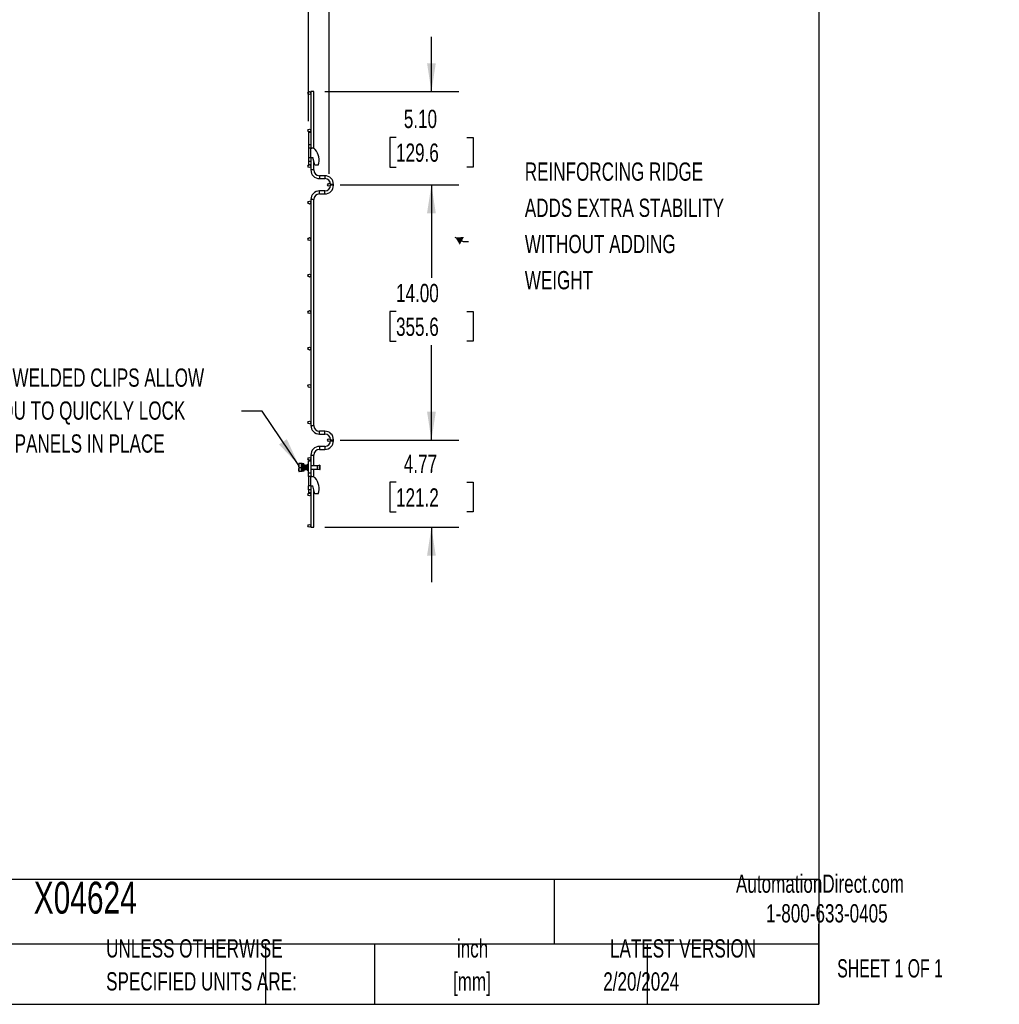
# Model space of a CAD drawing. Header units: inches. Extents: x 0.2 to 10.7, y 0.2 to 8.1.
# Tile 7 of 20: x 6.2 to 10.7, y 0.2 to 4.7. Entities that reach past the tile are written whole.
import ezdxf

# ---------------------------------------------------------------- set-up
doc = ezdxf.new("R2010")
doc.units = ezdxf.units.IN
doc.header["$MEASUREMENT"] = 0
doc.layers.add('DIMENSIONS', color=140, linetype='Continuous', lineweight=25)
doc.layers.add('TEXT', color=140, linetype='Continuous', lineweight=25)
doc.styles.add('SLDTEXTSTYLE0', font='TXT', dxfattribs={"width": 0.7})
doc.styles.add('SLDTEXTSTYLE1', font='TXT', dxfattribs={"width": 0.65})
doc.dimstyles.new('SLDDIMSTYLE0', dxfattribs={"dimtxt": 0.084961, "dimasz": 0.13, "dimexe": 0, "dimexo": 0.0625, "dimgap": 0.02124, "dimtad": 0, "dimtih": 1, "dimtoh": 1, "dimlfac": 12, "dimrnd": 1e-09, "dimzin": 12, "dimdsep": 46, "dimtxsty": 'SLDTEXTSTYLE0', "dimsah": 1, "dimcen": 0.09, "dimadec": 0, "dimazin": 3, "dimtfac": 1, "dimtmove": 0, "dimatfit": 0, "dimfxl": 0, "dimfrac": 2, "dimtolj": 1, "dimtzin": 12, "dimarcsym": 0})
doc.dimstyles.new('SLDDIMSTYLE1', dxfattribs={"dimtxt": 0.084961, "dimasz": 0.13, "dimexe": 0, "dimexo": 0.0625, "dimgap": 0.02124, "dimtad": 0, "dimtih": 1, "dimtoh": 1, "dimlfac": 12, "dimrnd": 1e-09, "dimzin": 4, "dimdsep": 46, "dimtxsty": 'SLDTEXTSTYLE0', "dimsah": 1, "dimcen": 0.09, "dimadec": 0, "dimazin": 1, "dimtfac": 1, "dimtmove": 0, "dimatfit": 0, "dimfxl": 0, "dimfrac": 2, "dimtolj": 1, "dimtzin": 12, "dimarcsym": 0})
doc.dimstyles.new('SLDDIMSTYLE2', dxfattribs={"dimtxt": 0.084961, "dimasz": 0.13, "dimexe": 0, "dimexo": 0.0625, "dimgap": 0.02124, "dimtad": 0, "dimtih": 1, "dimtoh": 1, "dimlfac": 12, "dimrnd": 1e-09, "dimzin": 4, "dimdsep": 46, "dimtxsty": 'SLDTEXTSTYLE0', "dimsah": 1, "dimcen": 0.09, "dimadec": 0, "dimazin": 1, "dimtfac": 1, "dimtofl": 0, "dimtmove": 0, "dimatfit": 3, "dimfxl": 0, "dimfrac": 2, "dimtolj": 1, "dimtzin": 12, "dimarcsym": 0})
doc.dimstyles.new('SLDDIMSTYLE3', dxfattribs={"dimtxt": 0.18, "dimasz": 0.13, "dimexe": 0, "dimexo": 0.0625, "dimgap": 0, "dimtad": 0, "dimtih": 1, "dimtoh": 1, "dimdec": 0, "dimrnd": 1e-09, "dimzin": 0, "dimdsep": 46, "dimtxsty": 'Standard', "dimsah": 1, "dimcen": 0.09, "dimadec": 0, "dimazin": 0, "dimtfac": 0.13, "dimtdec": 0, "dimtofl": 0, "dimtmove": 0, "dimatfit": 3, "dimfxl": 0, "dimfrac": 2, "dimtolj": 1, "dimtzin": 0, "dimarcsym": 0})

# ---------------------------------------------------------------- blocks, each defined once
blk = doc.blocks.new('SW_NOTE_0')
at = {"layer": 'DIMENSIONS', "color": 0, "attachment_point": 1, "style": 'SLDTEXTSTYLE0'}
for s, insert, char_height in [('REINFORCING RIDGE', (0, 0.859), 0.66667), ('ADDS EXTRA STABILITY', (0, -0.463), 0.66667), ('WITHOUT ADDING', (0, -1.785), 0.66667), ('WEIGHT', (0, -3.107), 0.6667)]:
    blk.add_mtext(s, dxfattribs=dict(at, insert=insert, char_height=char_height))
blk = doc.blocks.new('REINFORCING RIDGE')
at = {"layer": 'DIMENSIONS', "color": 140}
blk.add_blockref('SW_NOTE_0', (-22.901, -1.938), dxfattribs=at)
blk = doc.blocks.new('_D')
at = {"layer": 'DIMENSIONS'}
for p, q in [((7.5228, 4.2619), (7.5228, 5.1182)), ((7.6174, 4.0221), (7.6174, 5.1182)), ((7.5228, 4.9932), (7.2728, 4.9932)), ((7.6174, 4.9932), (7.8435, 4.9932)), ((7.9586, 4.9932), (7.93, 4.9932)), ((7.93, 4.9932), (7.93, 4.8582)), ((8.211, 4.9932), (8.2396, 4.9932)), ((8.2396, 4.9932), (8.2396, 4.8582)), ((7.93, 4.8582), (7.9586, 4.8582)), ((8.2396, 4.8582), (8.211, 4.8582))]:
    blk.add_line(p, q, dxfattribs=at)
for points in [[(7.5228, 4.9932), (7.3928, 5.0132), (7.3928, 4.9732)], [(7.6174, 4.9932), (7.7474, 4.9732), (7.7474, 5.0132)]]:
    blk.add_solid(points, dxfattribs=at)
at = {"layer": 'DIMENSIONS', "char_height": 0.08333, "attachment_point": 1, "style": 'SLDTEXTSTYLE0'}
for s, insert in [('1.14', (7.9586, 5.1196)), ('28.8', (7.9586, 4.9656))]:
    blk.add_mtext(s, dxfattribs=dict(at, insert=insert))
blk = doc.blocks.new('_D_1')
at = {"layer": 'DIMENSIONS'}
for p, q in [((8.0848, 4.3973), (8.0848, 4.6473)), ((7.5973, 4.3973), (8.2098, 4.3973)), ((7.9232, 4.188), (7.8947, 4.188)), ((7.8947, 4.188), (7.8947, 4.053)), ((8.2464, 4.188), (8.2749, 4.188)), ((8.2749, 4.188), (8.2749, 4.053)), ((7.8947, 4.053), (7.9232, 4.053)), ((8.2749, 4.053), (8.2464, 4.053)), ((7.6674, 3.9721), (8.2098, 3.9721)), ((8.0848, 3.9721), (8.0848, 3.7221))]:
    blk.add_line(p, q, dxfattribs=at)
for points in [[(8.0848, 4.3973), (8.1048, 4.5273), (8.0648, 4.5273)], [(8.0848, 3.9721), (8.0648, 3.8421), (8.1048, 3.8421)]]:
    blk.add_solid(points, dxfattribs=at)
at = {"layer": 'DIMENSIONS', "char_height": 0.08333, "attachment_point": 1, "style": 'SLDTEXTSTYLE0'}
for s, insert in [('5.10', (7.9586, 4.3145)), ('129.6', (7.9232, 4.1604))]:
    blk.add_mtext(s, dxfattribs=dict(at, insert=insert))
blk = doc.blocks.new('_D_2')
at = {"layer": 'DIMENSIONS'}
for p, q in [((7.6674, 3.9721), (8.2098, 3.9721)), ((8.0848, 3.9721), (8.0848, 3.5469)), ((7.9232, 3.3928), (7.8947, 3.3928)), ((7.8947, 3.3928), (7.8947, 3.2578)), ((8.2464, 3.3928), (8.2749, 3.3928)), ((8.2749, 3.3928), (8.2749, 3.2578)), ((7.8947, 3.2578), (7.9232, 3.2578)), ((8.0848, 2.8055), (8.0848, 3.2388)), ((8.2749, 3.2578), (8.2464, 3.2578)), ((7.6674, 2.8055), (8.2098, 2.8055))]:
    blk.add_line(p, q, dxfattribs=at)
for points in [[(8.0848, 3.9721), (8.0648, 3.8421), (8.1048, 3.8421)], [(8.0848, 2.8055), (8.1048, 2.9355), (8.0648, 2.9355)]]:
    blk.add_solid(points, dxfattribs=at)
at = {"layer": 'DIMENSIONS', "char_height": 0.08333, "attachment_point": 1, "style": 'SLDTEXTSTYLE0'}
for s, insert in [('14.00', (7.9232, 3.5193)), ('355.6', (7.9232, 3.3652))]:
    blk.add_mtext(s, dxfattribs=dict(at, insert=insert))
blk = doc.blocks.new('_D_3')
at = {"layer": 'DIMENSIONS'}
for p, q in [((8.0848, 2.8055), (8.0848, 3.0555)), ((7.6674, 2.8055), (8.2098, 2.8055)), ((7.9232, 2.6131), (7.8947, 2.6131)), ((7.8947, 2.6131), (7.8947, 2.4781)), ((8.2464, 2.6131), (8.2749, 2.6131)), ((8.2749, 2.6131), (8.2749, 2.4781)), ((7.8947, 2.4781), (7.9232, 2.4781)), ((8.2749, 2.4781), (8.2464, 2.4781)), ((7.5973, 2.4077), (8.2098, 2.4077)), ((8.0848, 2.4077), (8.0848, 2.1577))]:
    blk.add_line(p, q, dxfattribs=at)
for points in [[(8.0848, 2.8055), (8.1048, 2.9355), (8.0648, 2.9355)], [(8.0848, 2.4077), (8.0648, 2.2777), (8.1048, 2.2777)]]:
    blk.add_solid(points, dxfattribs=at)
at = {"layer": 'DIMENSIONS', "char_height": 0.08333, "attachment_point": 1, "style": 'SLDTEXTSTYLE0'}
for s, insert in [('4.77', (7.9586, 2.7395)), ('121.2', (7.9232, 2.5855))]:
    blk.add_mtext(s, dxfattribs=dict(at, insert=insert))
blk = doc.blocks.new('SW_NOTE_0_1')
at = {"layer": 'DIMENSIONS', "color": 0, "char_height": 0.5, "attachment_point": 2, "style": 'SLDTEXTSTYLE0'}
for s, insert in [('PRE-WELDED CLIPS ALLOW', (4.508, 0.645)), ('YOU TO QUICKLY LOCK', (4.487, -0.258)), ('PANELS IN PLACE', (4.557, -1.161))]:
    blk.add_mtext(s, dxfattribs=dict(at, insert=insert))
blk = doc.blocks.new('PRE-WELDED')
at = {"layer": 'DIMENSIONS', "color": 140}
blk.add_blockref('SW_NOTE_0_1', (-0.265, 0.85), dxfattribs=at)

msp = doc.modelspace()

# ---------------------------------------------------------------- linework, layer by layer
for p, q in [((7.53394, 4.3973), (7.53394, 4.21188)), ((7.54727, 4.3973), (7.53394, 4.3973)), ((7.54727, 4.13726), (7.54727, 4.3973)), ((7.52277, 4.21188), (7.52277, 4.15563)), ((7.52277, 4.21188), (7.53394, 4.21188)), ((7.53394, 4.21188), (7.53394, 4.15563)), ((7.52277, 4.15563), (7.53394, 4.15563)), ((7.52277, 4.15563), (7.52277, 4.13896)), ((7.53394, 4.13896), (7.52277, 4.13896)), ((7.52277, 4.13896), (7.52277, 4.0973)), ((7.53394, 4.15563), (7.53394, 4.13919)), ((7.53394, 4.13896), (7.53902, 4.13896)), ((7.53394, 4.0973), (7.53394, 4.13896)), ((7.52277, 4.0973), (7.53394, 4.0973)), ((7.52277, 4.0973), (7.52277, 4.07913)), ((7.53394, 4.0973), (7.54319, 4.0973)), ((7.53394, 4.0973), (7.53394, 4.07913)), ((7.55194, 4.0608), (7.54319, 4.0973)), ((7.52277, 4.07913), (7.53394, 4.07913)), ((7.52277, 4.07913), (7.52277, 4.0648)), ((7.52277, 4.0648), (7.53394, 4.0648)), ((7.53394, 4.07913), (7.53394, 4.0648)), ((7.53394, 4.0648), (7.53394, 4.03955)), ((7.54727, 4.03955), (7.54727, 4.08025)), ((7.56777, 4.0608), (7.55194, 4.0608)), ((7.54727, 4.03955), (7.53394, 4.03955)), ((7.59798, 4.01334), (7.57348, 4.01334)), ((7.57348, 4.01334), (7.57348, 4)), ((7.59798, 4.01334), (7.59798, 4)), ((7.57348, 4), (7.59798, 4)), ((7.62402, 3.97396), (7.62402, 3.96971)), ((7.63736, 3.97396), (7.62402, 3.97396)), ((7.63736, 3.96971), (7.62402, 3.96971)), ((7.63736, 3.96971), (7.63736, 3.97396)), ((7.59798, 3.94367), (7.57348, 3.94367)), ((7.57348, 3.93034), (7.57348, 3.94367)), ((7.57348, 3.93034), (7.59798, 3.93034)), ((7.59798, 3.93034), (7.59798, 3.94367)), ((7.53394, 3.90413), (7.53394, 2.87288)), ((7.54727, 3.90413), (7.53394, 3.90413)), ((7.54727, 2.87288), (7.54727, 3.90413)), ((7.53394, 2.87288), (7.54727, 2.87288)), ((7.59798, 2.84667), (7.57348, 2.84667)), ((7.57348, 2.83334), (7.57348, 2.84667)), ((7.57348, 2.83334), (7.59798, 2.83334)), ((7.59798, 2.83334), (7.59798, 2.84667)), ((7.62402, 2.8073), (7.62402, 2.80305)), ((7.62402, 2.8073), (7.63736, 2.8073)), ((7.62402, 2.80305), (7.63736, 2.80305)), ((7.63736, 2.80305), (7.63736, 2.8073)), ((7.59798, 2.777), (7.57348, 2.777)), ((7.57348, 2.777), (7.57348, 2.77034)), ((7.57348, 2.77034), (7.57348, 2.76367)), ((7.57348, 2.76367), (7.59798, 2.76367)), ((7.59798, 2.777), (7.59798, 2.76367)), ((7.47926, 2.69928), (7.4785, 2.69796)), ((7.48088, 2.69928), (7.47937, 2.69928)), ((7.49152, 2.69928), (7.48088, 2.69928)), ((7.49152, 2.68105), (7.49152, 2.69928)), ((7.49361, 2.69928), (7.49152, 2.69928)), ((7.49361, 2.68886), (7.49361, 2.69928)), ((7.52277, 2.65563), (7.52277, 2.71188)), ((7.52277, 2.71188), (7.53319, 2.71188)), ((7.53319, 2.71188), (7.53319, 2.65563)), ((7.53394, 2.73746), (7.53394, 2.68886)), ((7.53394, 2.73746), (7.54727, 2.73746)), ((7.54727, 2.68886), (7.54727, 2.73746)), ((7.4785, 2.69796), (7.4785, 2.66413)), ((7.4785, 2.66413), (7.47926, 2.66282)), ((7.48088, 2.68105), (7.49152, 2.68105)), ((7.49152, 2.66282), (7.48088, 2.66282)), ((7.49152, 2.66282), (7.49152, 2.68105)), ((7.49152, 2.67323), (7.4916, 2.67323)), ((7.49361, 2.66282), (7.49152, 2.66282)), ((7.49372, 2.68886), (7.49261, 2.68886)), ((7.4937, 2.68915), (7.49361, 2.69008)), ((7.49361, 2.66282), (7.49361, 2.67137)), ((7.49465, 2.67323), (7.49576, 2.67323)), ((7.49662, 2.6973), (7.49572, 2.6973)), ((7.501, 2.68105), (7.496, 2.68105)), ((7.496, 2.68105), (7.496, 2.68105)), ((7.496, 2.68105), (7.501, 2.68105)), ((7.50162, 2.6973), (7.49662, 2.6973)), ((7.49697, 2.6648), (7.49787, 2.6648)), ((7.49753, 2.67095), (7.49761, 2.67109)), ((7.49787, 2.6648), (7.50287, 2.6648)), ((7.49847, 2.68039), (7.49847, 2.68003)), ((7.49847, 2.68039), (7.50347, 2.68039)), ((7.50347, 2.68003), (7.49847, 2.68003)), ((7.50206, 2.68886), (7.50094, 2.68886)), ((7.501, 2.68105), (7.501, 2.68105)), ((7.50177, 2.69074), (7.5017, 2.6911)), ((7.50266, 2.67212), (7.50335, 2.67093)), ((7.50298, 2.67323), (7.5041, 2.67323)), ((7.50347, 2.68039), (7.50347, 2.68003)), ((7.50622, 2.68886), (7.50511, 2.68886)), ((7.50715, 2.67323), (7.50826, 2.67323)), ((7.51039, 2.68886), (7.50928, 2.68886)), ((7.51131, 2.67323), (7.51243, 2.67323)), ((7.51456, 2.68886), (7.51344, 2.68886)), ((7.51548, 2.67323), (7.51616, 2.67323)), ((7.51616, 2.67816), (7.51616, 2.67267)), ((7.51627, 2.67094), (7.51655, 2.67141)), ((7.51646, 2.69084), (7.51628, 2.69115)), ((7.52251, 2.67118), (7.52246, 2.67107)), ((7.5225, 2.6709), (7.52277, 2.67137)), ((7.52277, 2.69073), (7.52253, 2.69115)), ((7.53319, 2.65563), (7.52277, 2.65563)), ((7.52277, 2.63896), (7.52277, 2.65563)), ((7.56387, 2.68886), (7.53319, 2.68886)), ((7.53319, 2.67323), (7.56387, 2.67323)), ((7.53319, 2.65563), (7.53319, 2.63896)), ((7.53394, 2.67323), (7.53394, 2.63896)), ((7.54727, 2.63726), (7.54727, 2.67323)), ((7.56387, 2.68105), (7.56387, 2.68886)), ((7.56387, 2.67323), (7.56387, 2.68105)), ((7.57438, 2.69105), (7.56499, 2.68898)), ((7.56499, 2.68898), (7.56499, 2.67311)), ((7.56499, 2.67311), (7.57438, 2.67105)), ((7.57476, 2.68932), (7.57438, 2.69105)), ((7.57438, 2.67105), (7.57438, 2.69105)), ((7.57438, 2.67105), (7.57476, 2.67278)), ((7.57646, 2.69105), (7.57447, 2.69061)), ((7.57447, 2.67148), (7.57646, 2.67105)), ((7.57476, 2.68105), (7.57476, 2.68932)), ((7.57476, 2.67278), (7.57476, 2.68105)), ((7.57684, 2.68932), (7.57646, 2.69105)), ((7.57646, 2.67105), (7.57646, 2.69105)), ((7.57646, 2.67105), (7.57684, 2.67278)), ((7.57684, 2.68105), (7.57684, 2.68932)), ((7.57684, 2.67278), (7.57684, 2.68105)), ((7.53394, 2.63896), (7.52277, 2.63896)), ((7.52277, 2.63896), (7.52277, 2.5973)), ((7.53394, 2.63896), (7.53902, 2.63896)), ((7.53394, 2.5973), (7.53394, 2.63896)), ((7.53394, 2.5973), (7.52277, 2.5973)), ((7.52277, 2.57913), (7.52277, 2.5973)), ((7.53319, 2.57913), (7.52277, 2.57913)), ((7.52277, 2.57913), (7.52277, 2.5648)), ((7.53319, 2.5648), (7.52277, 2.5648)), ((7.53319, 2.5973), (7.53319, 2.57913)), ((7.53319, 2.57913), (7.53319, 2.5648)), ((7.53394, 2.5973), (7.53394, 2.40771)), ((7.53394, 2.5973), (7.54319, 2.5973)), ((7.55194, 2.5608), (7.54319, 2.5973)), ((7.54727, 2.40771), (7.54727, 2.58025)), ((7.56777, 2.5608), (7.55194, 2.5608)), ((7.53394, 2.40771), (7.54727, 2.40771))]:
    msp.add_line(p, q)
at = {"color": 7, "linetype": 'Continuous', "flags": 128}
msp.add_lwpolyline([(8.25467, 3.71145), (8.2317, 3.71145), (8.19397, 3.73173)], dxfattribs=at)
for centre in [(7.52727, 4.39063), (7.52727, 4.2198), (7.52727, 4.0573), (7.61736, 3.97215), (7.52727, 3.89063), (7.52727, 3.72396), (7.52727, 3.5573), (7.52727, 3.39063), (7.52727, 3.22396), (7.52727, 3.05313), (7.52727, 2.88646), (7.61736, 2.80548), (7.52727, 2.7198), (7.52727, 2.5573), (7.52727, 2.41438)]:
    msp.add_circle(centre, 0.00667)
for centre, radius, start, end in [((7.53902, 4.11813), 0.02083, 45.94832, 90), ((7.49986, 4.08496), 0.07208, 340.41164, 41.90027), ((7.57348, 4.03955), 0.03954, 180, 270), ((7.57348, 4.03955), 0.02621, 180, 270), ((7.59798, 3.97396), 0.03938, 0, 90), ((7.59798, 3.97396), 0.02604, 0, 90), ((7.59798, 3.96971), 0.03937, 270, 0), ((7.59798, 3.96971), 0.02604, 270, 0), ((7.57348, 3.90413), 0.03954, 90, 180), ((7.57348, 3.90413), 0.02621, 90, 180), ((7.57348, 2.87288), 0.03954, 180, 270), ((7.57348, 2.87288), 0.02621, 180, 270), ((7.59798, 2.8073), 0.03937, 0, 90), ((7.59798, 2.8073), 0.02604, 0, 90), ((7.59798, 2.80305), 0.03937, 270, 0), ((7.59798, 2.80305), 0.02604, 270, 0), ((7.57348, 2.73746), 0.03954, 90, 180), ((7.57348, 2.73746), 0.02621, 90, 180), ((7.52444, 2.67359), 0.00833, 186.30355, 258.46304), ((7.52444, 2.68851), 0.00833, 101.53696, 161.90915), ((7.56387, 2.69407), 0.00521, 270, 282.41729), ((7.56387, 2.66803), 0.00521, 77.58271, 90), ((7.53902, 2.61813), 0.02083, 45.94832, 90), ((7.49986, 2.58496), 0.07208, 340.41164, 41.90027)]:
    msp.add_arc(centre, radius, start, end)
for points, knots in [([(7.48088, 2.68105), (7.47989, 2.68402), (7.47926, 2.68704), (7.47926, 2.69092), (7.47929, 2.6917), (7.47944, 2.69324), (7.47955, 2.694), (7.47998, 2.69628), (7.48039, 2.69779), (7.48088, 2.69928)], [0, 0, 0, 0, 0.5, 0.5, 0.625, 0.625, 0.75, 0.75, 1, 1, 1, 1]), ([(7.47937, 2.66282), (7.47933, 2.66282), (7.47879, 2.66282), (7.47987, 2.66282), (7.48088, 2.66282)], [0, 0, 0, 0, 0.067898, 1, 1, 1, 1]), ([(7.48088, 2.66282), (7.47989, 2.66579), (7.47926, 2.66881), (7.47926, 2.67269), (7.47929, 2.67347), (7.47944, 2.67501), (7.47955, 2.67577), (7.47998, 2.67805), (7.48039, 2.67956), (7.48088, 2.68105)], [0, 0, 0, 0, 0.5, 0.5, 0.625, 0.625, 0.75, 0.75, 1, 1, 1, 1]), ([(7.49329, 2.67117), (7.49322, 2.67114), (7.49305, 2.67107), (7.49277, 2.67363), (7.49244, 2.67796), (7.49213, 2.68295), (7.49181, 2.68745), (7.49162, 2.68921), (7.49152, 2.69008)], [0, 0, 0, 0, 0.1098005, 0.2943879, 0.4789752, 0.661964, 0.8322435, 1, 1, 1, 1]), ([(7.493, 2.67117), (7.49294, 2.67114), (7.49277, 2.67106), (7.49248, 2.67363), (7.49215, 2.67794), (7.49184, 2.68306), (7.49163, 2.68586), (7.49152, 2.68722)], [0, 0, 0, 0, 0.1323526, 0.3534497, 0.5745469, 0.7937293, 1, 1, 1, 1]), ([(7.49155, 2.67331), (7.49178, 2.67292), (7.49224, 2.67213), (7.4927, 2.67133), (7.49293, 2.67094)], [0, 0, 0, 0, 0.499559, 1, 1, 1, 1]), ([(7.49266, 2.68877), (7.49243, 2.68917), (7.49206, 2.6898), (7.4917, 2.69043), (7.49156, 2.69066)], [0, 0, 0, 0, 0.6266845, 1, 1, 1, 1]), ([(7.49266, 2.68876), (7.49273, 2.68858), (7.49288, 2.6882), (7.49309, 2.68659), (7.49332, 2.68439), (7.4935, 2.68242), (7.49366, 2.68042), (7.49383, 2.6784), (7.49406, 2.67605), (7.49427, 2.6743), (7.49448, 2.67332), (7.4946, 2.67333), (7.49465, 2.67334)], [0, 0, 0, 0, 0.1065099, 0.2193295, 0.3321039, 0.4448794, 0.4766071, 0.5893365, 0.7021046, 0.8149222, 0.9276935, 1, 1, 1, 1]), ([(7.49337, 2.67095), (7.4936, 2.67135), (7.49404, 2.67211), (7.49448, 2.67287), (7.49469, 2.67323)], [0, 0, 0, 0, 0.5198638, 1, 1, 1, 1]), ([(7.49502, 2.69116), (7.49479, 2.69076), (7.49433, 2.68997), (7.49386, 2.68918), (7.49363, 2.68878)], [0, 0, 0, 0, 0.5004388, 1, 1, 1, 1]), ([(7.49419, 2.68973), (7.49414, 2.68981), (7.49396, 2.69012), (7.49378, 2.69043), (7.49364, 2.69066)], [0, 0, 0, 0, 0.243973, 1, 1, 1, 1]), ([(7.49372, 2.68876), (7.49375, 2.68878), (7.49385, 2.68889), (7.49403, 2.68814), (7.49425, 2.68661), (7.49448, 2.68439), (7.49466, 2.68242), (7.49482, 2.68042), (7.49499, 2.6784), (7.49522, 2.67605), (7.49543, 2.67433), (7.49561, 2.67341), (7.4957, 2.67339), (7.49572, 2.67339)], [0, 0, 0, 0, 0.0404934, 0.15317004, 0.26589481, 0.37857432, 0.49125504, 0.52295601, 0.63559064, 0.74826387, 0.86098655, 0.97366299, 1, 1, 1, 1]), ([(7.49419, 2.67236), (7.49423, 2.67228), (7.49451, 2.67181), (7.49479, 2.67133), (7.49502, 2.67094)], [0, 0, 0, 0, 0.165352, 1, 1, 1, 1]), ([(7.49508, 2.67117), (7.49502, 2.67111), (7.49489, 2.67098), (7.49475, 2.67227), (7.49468, 2.67294)], [0, 0, 0, 0, 0.48286386, 1, 1, 1, 1]), ([(7.49537, 2.67117), (7.49531, 2.67112), (7.49516, 2.671), (7.49502, 2.67243), (7.49493, 2.67323)], [0, 0, 0, 0, 0.4407298, 1, 1, 1, 1]), ([(7.49603, 2.68248), (7.49593, 2.68397), (7.49572, 2.68709), (7.49541, 2.69025), (7.49517, 2.69162), (7.49504, 2.69105), (7.49501, 2.69094)], [0, 0, 0, 0, 0.2907269, 0.6083216, 0.9286909, 1, 1, 1, 1]), ([(7.49611, 2.68548), (7.49608, 2.6859), (7.49594, 2.68789), (7.4957, 2.69045), (7.49548, 2.69096), (7.49537, 2.69121)], [0, 0, 0, 0, 0.1168366, 0.5564978, 1, 1, 1, 1]), ([(7.49623, 2.68981), (7.4962, 2.68986), (7.49594, 2.6903), (7.49568, 2.69074), (7.49545, 2.69114)], [0, 0, 0, 0, 0.1102655, 1, 1, 1, 1]), ([(7.49545, 2.67095), (7.49568, 2.67135), (7.49595, 2.67182), (7.49623, 2.67229), (7.49627, 2.67236)], [0, 0, 0, 0, 0.8407633, 1, 1, 1, 1]), ([(7.49572, 2.67331), (7.49595, 2.67291), (7.49641, 2.67212), (7.49687, 2.67133), (7.4971, 2.67093)], [0, 0, 0, 0, 0.4995673, 1, 1, 1, 1]), ([(7.49662, 2.6973), (7.4966, 2.6973), (7.49657, 2.6972), (7.49652, 2.69679), (7.49649, 2.69647), (7.49641, 2.69524), (7.49636, 2.69401), (7.49629, 2.6918), (7.49626, 2.69099), (7.49621, 2.68922), (7.49618, 2.68826), (7.4961, 2.68528), (7.49605, 2.68312), (7.496, 2.68105)], [0, 0, 0, 0, 0.125, 0.125, 0.25, 0.25, 0.5, 0.5, 0.625, 0.625, 0.75, 0.75, 1, 1, 1, 1]), ([(7.49717, 2.67117), (7.49713, 2.6711), (7.49698, 2.67084), (7.49671, 2.67296), (7.49641, 2.6767), (7.49622, 2.67971), (7.49613, 2.68105)], [0, 0, 0, 0, 0.1238011, 0.4389763, 0.7508554, 1, 1, 1, 1]), ([(7.49746, 2.67117), (7.49741, 2.6711), (7.49727, 2.67084), (7.497, 2.67296), (7.4967, 2.6767), (7.4965, 2.67971), (7.49642, 2.68105)], [0, 0, 0, 0, 0.1227625, 0.4383113, 0.75056006, 1, 1, 1, 1]), ([(7.49685, 2.67124), (7.49687, 2.67104), (7.49691, 2.67067), (7.49698, 2.67057), (7.49703, 2.67083), (7.49706, 2.671)], [0, 0, 0, 0, 0.3144393, 0.5642204, 1, 1, 1, 1]), ([(7.49847, 2.68003), (7.49843, 2.67821), (7.49834, 2.67459), (7.4982, 2.66991), (7.49807, 2.66648), (7.49796, 2.66501), (7.49785, 2.66465), (7.49774, 2.66545), (7.49761, 2.66776), (7.49754, 2.6702), (7.49751, 2.67121)], [0, 0, 0, 0, 0.139484, 0.2789715, 0.4184639, 0.5579518, 0.6235516, 0.7630367, 0.9025248, 1, 1, 1, 1]), ([(7.49775, 2.67124), (7.49778, 2.67104), (7.49782, 2.67066), (7.49789, 2.67058), (7.498, 2.67097), (7.49813, 2.67256), (7.49826, 2.67515), (7.49838, 2.67793), (7.49845, 2.67974), (7.49847, 2.68039)], [0, 0, 0, 0, 0.09317074, 0.16718278, 0.33686121, 0.52320609, 0.70955861, 0.89589853, 1, 1, 1, 1]), ([(7.49777, 2.68105), (7.49777, 2.68105), (7.4978, 2.68072), (7.49783, 2.68039), (7.49786, 2.68007)], [0, 0, 0, 0, 0.0000471, 1, 1, 1, 1]), ([(7.49893, 2.68105), (7.49893, 2.68105), (7.49895, 2.68083), (7.49897, 2.68061), (7.49899, 2.68039)], [0, 0, 0, 0, 0.0000702, 1, 1, 1, 1]), ([(7.50099, 2.68878), (7.50076, 2.68917), (7.5003, 2.68996), (7.49984, 2.69075), (7.49961, 2.69114)], [0, 0, 0, 0, 0.4996955, 1, 1, 1, 1]), ([(7.50034, 2.68039), (7.50032, 2.68061), (7.50031, 2.68083), (7.50029, 2.68105), (7.50029, 2.68105)], [0, 0, 0, 0, 0.9999289, 1, 1, 1, 1]), ([(7.50062, 2.68047), (7.50061, 2.68066), (7.50059, 2.68085), (7.50058, 2.68105), (7.50058, 2.68105)], [0, 0, 0, 0, 0.99991921, 1, 1, 1, 1]), ([(7.501, 2.68105), (7.50104, 2.68287), (7.50113, 2.68653), (7.50127, 2.69139), (7.5014, 2.69509), (7.50152, 2.69696), (7.50164, 2.6975), (7.50176, 2.69669), (7.50189, 2.69393), (7.50199, 2.6911), (7.50204, 2.68913), (7.50205, 2.68886)], [0, 0, 0, 0, 0.1279649, 0.2559332, 0.3839059, 0.5118744, 0.5958841, 0.72385, 0.8518191, 0.9797913, 1, 1, 1, 1]), ([(7.501, 2.68105), (7.50104, 2.68211), (7.50112, 2.68435), (7.50126, 2.68743), (7.50138, 2.68988), (7.50151, 2.6912), (7.50163, 2.69161), (7.50175, 2.69108), (7.50185, 2.69008), (7.5019, 2.68903), (7.50191, 2.68886)], [0, 0, 0, 0, 0.134554, 0.2823174, 0.4300972, 0.577863, 0.687878, 0.8224319, 0.9701978, 1, 1, 1, 1]), ([(7.50127, 2.68759), (7.50132, 2.68725), (7.50145, 2.68644), (7.50165, 2.68437), (7.50183, 2.68242), (7.50194, 2.68107), (7.50198, 2.68061), (7.502, 2.68039)], [0, 0, 0, 0, 0.2181379, 0.5267552, 0.8353758, 0.9222014, 1, 1, 1, 1]), ([(7.50335, 2.69116), (7.50312, 2.69076), (7.50266, 2.68997), (7.5022, 2.68918), (7.50197, 2.68879)], [0, 0, 0, 0, 0.500394, 1, 1, 1, 1]), ([(7.50206, 2.68876), (7.50208, 2.68878), (7.50218, 2.68889), (7.50237, 2.68814), (7.50259, 2.68661), (7.50281, 2.68439), (7.50299, 2.68242), (7.5031, 2.681), (7.50315, 2.68048), (7.50317, 2.6802)], [0, 0, 0, 0, 0.0723261, 0.2735802, 0.4749202, 0.6761794, 0.8774408, 0.9340626, 1, 1, 1, 1]), ([(7.50262, 2.67275), (7.50264, 2.67238), (7.50269, 2.67162), (7.50273, 2.67137), (7.50275, 2.67124)], [0, 0, 0, 0, 0.4856429, 1, 1, 1, 1]), ([(7.50287, 2.6648), (7.50292, 2.6648), (7.50297, 2.66518), (7.50305, 2.66633), (7.50307, 2.6668), (7.50312, 2.6679), (7.50315, 2.66852), (7.50322, 2.67057), (7.50327, 2.67226), (7.50337, 2.676), (7.50343, 2.67804), (7.50347, 2.68003)], [0, 0, 0, 0, 0.25, 0.25, 0.375, 0.375, 0.5, 0.5, 0.75, 0.75, 1, 1, 1, 1]), ([(7.50342, 2.67107), (7.5034, 2.67099), (7.50334, 2.67079), (7.50328, 2.67122), (7.50324, 2.67149)], [0, 0, 0, 0, 0.3618138, 1, 1, 1, 1]), ([(7.50371, 2.67107), (7.50369, 2.67101), (7.50356, 2.67066), (7.5034, 2.67154), (7.50328, 2.67302), (7.50326, 2.67323)], [0, 0, 0, 0, 0.1383137, 0.8742983, 1, 1, 1, 1]), ([(7.50341, 2.67756), (7.50346, 2.67707), (7.50358, 2.67579), (7.50377, 2.67434), (7.50395, 2.67341), (7.50404, 2.67339), (7.50405, 2.67339)], [0, 0, 0, 0, 0.2135429, 0.5639067, 0.9141267, 1, 1, 1, 1]), ([(7.5055, 2.67088), (7.50539, 2.67112), (7.50517, 2.6716), (7.50486, 2.6752), (7.50452, 2.67999), (7.5042, 2.68512), (7.50388, 2.68913), (7.50361, 2.69125), (7.50346, 2.691), (7.50342, 2.69093)], [0, 0, 0, 0, 0.156768, 0.3121783, 0.4696929, 0.6255603, 0.7814276, 0.9389423, 1, 1, 1, 1]), ([(7.50586, 2.67114), (7.50584, 2.67104), (7.5057, 2.67047), (7.50546, 2.67184), (7.50514, 2.67514), (7.50481, 2.68001), (7.50449, 2.68512), (7.50417, 2.68914), (7.5039, 2.69125), (7.50375, 2.691), (7.50371, 2.69093)], [0, 0, 0, 0, 0.0329949, 0.1845007, 0.3346944, 0.4869218, 0.6375572, 0.7881926, 0.94042, 1, 1, 1, 1]), ([(7.50515, 2.68879), (7.50492, 2.68918), (7.50446, 2.68997), (7.504, 2.69076), (7.50377, 2.69116)], [0, 0, 0, 0, 0.4996675, 1, 1, 1, 1]), ([(7.50378, 2.67094), (7.50401, 2.67134), (7.50428, 2.67181), (7.50456, 2.67228), (7.5046, 2.67236)], [0, 0, 0, 0, 0.8347536, 1, 1, 1, 1]), ([(7.50405, 2.67331), (7.50428, 2.67291), (7.50475, 2.67212), (7.50521, 2.67133), (7.50544, 2.67093)], [0, 0, 0, 0, 0.49962372, 1, 1, 1, 1]), ([(7.50544, 2.69116), (7.50521, 2.69076), (7.50493, 2.69029), (7.50465, 2.68981), (7.5046, 2.68973)], [0, 0, 0, 0, 0.8305451, 1, 1, 1, 1]), ([(7.50515, 2.68878), (7.50522, 2.68859), (7.50538, 2.68821), (7.50559, 2.68659), (7.50582, 2.68439), (7.506, 2.68242), (7.50616, 2.68042), (7.50633, 2.6784), (7.50656, 2.67605), (7.50677, 2.6743), (7.50698, 2.67332), (7.5071, 2.67333), (7.50715, 2.67334)], [0, 0, 0, 0, 0.1097611, 0.2221702, 0.3345342, 0.4468994, 0.4785116, 0.5908309, 0.7031886, 0.8155956, 0.9279566, 1, 1, 1, 1]), ([(7.50596, 2.68886), (7.50596, 2.68887), (7.50585, 2.69022), (7.50569, 2.69122), (7.50554, 2.69099), (7.5055, 2.69093)], [0, 0, 0, 0, 0.0063958, 0.7224388, 1, 1, 1, 1]), ([(7.50625, 2.68889), (7.50625, 2.68889), (7.50614, 2.69023), (7.50598, 2.69122), (7.50583, 2.69099), (7.50579, 2.69093)], [0, 0, 0, 0, 0.0007889, 0.7189285, 1, 1, 1, 1]), ([(7.50669, 2.68973), (7.50664, 2.68981), (7.50636, 2.69028), (7.50609, 2.69076), (7.50586, 2.69116)], [0, 0, 0, 0, 0.1678232, 1, 1, 1, 1]), ([(7.50586, 2.67093), (7.50609, 2.67133), (7.50653, 2.6721), (7.50698, 2.67286), (7.50719, 2.67323)], [0, 0, 0, 0, 0.5161033, 1, 1, 1, 1]), ([(7.50752, 2.69116), (7.50729, 2.69076), (7.50683, 2.68997), (7.50637, 2.68918), (7.50614, 2.68879)], [0, 0, 0, 0, 0.5003571, 1, 1, 1, 1]), ([(7.50622, 2.68876), (7.50625, 2.68878), (7.50635, 2.68889), (7.50653, 2.68814), (7.50675, 2.68661), (7.50698, 2.68439), (7.50716, 2.68242), (7.50732, 2.68042), (7.50749, 2.6784), (7.50772, 2.67605), (7.50793, 2.67432), (7.50811, 2.67341), (7.5082, 2.67339), (7.50822, 2.67339)], [0, 0, 0, 0, 0.04046155, 0.15304959, 0.26568572, 0.37827662, 0.49086873, 0.52254477, 0.63509083, 0.74767546, 0.8603095, 0.97289733, 1, 1, 1, 1]), ([(7.50669, 2.67236), (7.50673, 2.67228), (7.50701, 2.67181), (7.50729, 2.67133), (7.50752, 2.67093)], [0, 0, 0, 0, 0.1694961, 1, 1, 1, 1]), ([(7.50758, 2.67088), (7.50747, 2.671), (7.50734, 2.67115), (7.5072, 2.67264), (7.50717, 2.67295)], [0, 0, 0, 0, 0.79462436, 1, 1, 1, 1]), ([(7.50794, 2.67114), (7.50792, 2.67104), (7.50779, 2.67048), (7.50761, 2.67126), (7.50747, 2.67283), (7.50743, 2.67323)], [0, 0, 0, 0, 0.1393304, 0.7791063, 1, 1, 1, 1]), ([(7.50967, 2.67107), (7.50958, 2.67114), (7.50939, 2.67131), (7.50909, 2.67438), (7.50875, 2.67896), (7.50843, 2.68414), (7.50811, 2.68846), (7.50782, 2.69103), (7.50765, 2.69095), (7.50759, 2.69092)], [0, 0, 0, 0, 0.1254809, 0.2811622, 0.4384889, 0.5937137, 0.7502945, 0.9068754, 1, 1, 1, 1]), ([(7.50995, 2.67107), (7.50987, 2.67115), (7.50967, 2.67132), (7.50938, 2.67438), (7.50904, 2.67896), (7.50872, 2.68414), (7.50839, 2.68846), (7.50811, 2.69103), (7.50794, 2.69095), (7.50787, 2.69093)], [0, 0, 0, 0, 0.1248867, 0.2805686, 0.4378958, 0.5931212, 0.7497026, 0.9062841, 1, 1, 1, 1]), ([(7.50932, 2.68879), (7.50909, 2.68918), (7.50863, 2.68997), (7.50817, 2.69076), (7.50794, 2.69116)], [0, 0, 0, 0, 0.4996079, 1, 1, 1, 1]), ([(7.50794, 2.67093), (7.50817, 2.67133), (7.50845, 2.67181), (7.50872, 2.67228), (7.50877, 2.67236)], [0, 0, 0, 0, 0.830876, 1, 1, 1, 1]), ([(7.50822, 2.67331), (7.50845, 2.67291), (7.50891, 2.67212), (7.50937, 2.67133), (7.5096, 2.67094)], [0, 0, 0, 0, 0.49966302, 1, 1, 1, 1]), ([(7.5096, 2.69116), (7.50937, 2.69076), (7.50909, 2.69029), (7.50882, 2.68981), (7.50877, 2.68973)], [0, 0, 0, 0, 0.8309032, 1, 1, 1, 1]), ([(7.50932, 2.68879), (7.50939, 2.6886), (7.50954, 2.68821), (7.50976, 2.68659), (7.50998, 2.68439), (7.51016, 2.68242), (7.51032, 2.68042), (7.5105, 2.6784), (7.51073, 2.67605), (7.51094, 2.6743), (7.51115, 2.67332), (7.51127, 2.67333), (7.51131, 2.67334)], [0, 0, 0, 0, 0.1099599, 0.2223439, 0.3346828, 0.4470229, 0.4786281, 0.5909222, 0.7032549, 0.8156368, 0.9279727, 1, 1, 1, 1]), ([(7.51011, 2.68886), (7.51003, 2.68966), (7.50988, 2.69109), (7.50973, 2.69098), (7.50967, 2.69092)], [0, 0, 0, 0, 0.5593137, 1, 1, 1, 1]), ([(7.51036, 2.68915), (7.51029, 2.68982), (7.51015, 2.69112), (7.51002, 2.69099), (7.50996, 2.69093)], [0, 0, 0, 0, 0.51709491, 1, 1, 1, 1]), ([(7.51085, 2.68973), (7.51081, 2.68981), (7.51053, 2.69029), (7.51025, 2.69076), (7.51002, 2.69116)], [0, 0, 0, 0, 0.1693312, 1, 1, 1, 1]), ([(7.51002, 2.67093), (7.51025, 2.67133), (7.5107, 2.6721), (7.51115, 2.67286), (7.51136, 2.67323)], [0, 0, 0, 0, 0.5165129, 1, 1, 1, 1]), ([(7.51168, 2.69115), (7.51145, 2.69076), (7.51099, 2.68997), (7.51053, 2.68918), (7.5103, 2.68878)], [0, 0, 0, 0, 0.5003165, 1, 1, 1, 1]), ([(7.51039, 2.68876), (7.51042, 2.68878), (7.51052, 2.68889), (7.5107, 2.68814), (7.51092, 2.68661), (7.51114, 2.68439), (7.51132, 2.68242), (7.51148, 2.68042), (7.51166, 2.6784), (7.51189, 2.67605), (7.5121, 2.67433), (7.51228, 2.67341), (7.51237, 2.67339), (7.51238, 2.67339)], [0, 0, 0, 0, 0.0405239, 0.15328542, 0.26609511, 0.37885949, 0.49162509, 0.52334994, 0.63606942, 0.74882753, 0.86163512, 0.97439643, 1, 1, 1, 1]), ([(7.51085, 2.67236), (7.5109, 2.67228), (7.51118, 2.67181), (7.51145, 2.67133), (7.51168, 2.67094)], [0, 0, 0, 0, 0.1682065, 1, 1, 1, 1]), ([(7.51175, 2.67107), (7.51166, 2.67109), (7.51152, 2.67112), (7.51137, 2.67263), (7.51132, 2.67323)], [0, 0, 0, 0, 0.5991132, 1, 1, 1, 1]), ([(7.51204, 2.67107), (7.51195, 2.6711), (7.51179, 2.67116), (7.51164, 2.67284), (7.51157, 2.6736)], [0, 0, 0, 0, 0.5476142, 1, 1, 1, 1]), ([(7.51376, 2.67123), (7.51372, 2.67122), (7.51357, 2.6712), (7.51331, 2.67366), (7.51298, 2.67794), (7.51267, 2.68313), (7.51233, 2.68771), (7.51203, 2.69077), (7.51184, 2.69095), (7.51175, 2.69102)], [0, 0, 0, 0, 0.0591346, 0.221718, 0.3843014, 0.5454767, 0.7088345, 0.8704838, 1, 1, 1, 1]), ([(7.51412, 2.67117), (7.51406, 2.67114), (7.51389, 2.67107), (7.5136, 2.67363), (7.51327, 2.67795), (7.51296, 2.68313), (7.51262, 2.68771), (7.51232, 2.69078), (7.51213, 2.69095), (7.51204, 2.69102)], [0, 0, 0, 0, 0.0928018, 0.2494646, 0.4061275, 0.5614335, 0.7188425, 0.8746052, 1, 1, 1, 1]), ([(7.51349, 2.68878), (7.51326, 2.68918), (7.5128, 2.68997), (7.51234, 2.69076), (7.51211, 2.69116)], [0, 0, 0, 0, 0.4995678, 1, 1, 1, 1]), ([(7.51211, 2.67093), (7.51234, 2.67133), (7.51261, 2.67181), (7.51289, 2.67228), (7.51294, 2.67236)], [0, 0, 0, 0, 0.8313406, 1, 1, 1, 1]), ([(7.51238, 2.67331), (7.51261, 2.67292), (7.51307, 2.67213), (7.51353, 2.67134), (7.51376, 2.67094)], [0, 0, 0, 0, 0.4997037, 1, 1, 1, 1]), ([(7.51376, 2.69115), (7.51354, 2.69076), (7.51326, 2.69028), (7.51298, 2.68981), (7.51294, 2.68973)], [0, 0, 0, 0, 0.8332065, 1, 1, 1, 1]), ([(7.51348, 2.68878), (7.51356, 2.68859), (7.51371, 2.68821), (7.51393, 2.68659), (7.51415, 2.68439), (7.51433, 2.68242), (7.51449, 2.68042), (7.51466, 2.6784), (7.5149, 2.67605), (7.51511, 2.6743), (7.51532, 2.67332), (7.51544, 2.67333), (7.51548, 2.67334)], [0, 0, 0, 0, 0.1092174, 0.2216952, 0.3341278, 0.4465616, 0.4781931, 0.590581, 0.7030073, 0.815483, 0.9279126, 1, 1, 1, 1]), ([(7.51431, 2.6885), (7.51424, 2.68926), (7.51408, 2.69093), (7.51392, 2.69099), (7.51384, 2.69102)], [0, 0, 0, 0, 0.4524057, 1, 1, 1, 1]), ([(7.51456, 2.68886), (7.5145, 2.68947), (7.51435, 2.69098), (7.51421, 2.69101), (7.51412, 2.69102)], [0, 0, 0, 0, 0.4011774, 1, 1, 1, 1]), ([(7.51502, 2.68973), (7.51497, 2.68981), (7.5147, 2.69029), (7.51442, 2.69076), (7.51419, 2.69116)], [0, 0, 0, 0, 0.1673647, 1, 1, 1, 1]), ([(7.51419, 2.67094), (7.51442, 2.67133), (7.51487, 2.6721), (7.51531, 2.67286), (7.51553, 2.67323)], [0, 0, 0, 0, 0.5177506, 1, 1, 1, 1]), ([(7.51584, 2.69115), (7.51561, 2.69075), (7.51515, 2.68996), (7.51469, 2.68917), (7.51447, 2.68878)], [0, 0, 0, 0, 0.5002974, 1, 1, 1, 1]), ([(7.51456, 2.68876), (7.51458, 2.68878), (7.51468, 2.68889), (7.51487, 2.68814), (7.51509, 2.68661), (7.51531, 2.68439), (7.51549, 2.68242), (7.51565, 2.68042), (7.51582, 2.6784), (7.51605, 2.67605), (7.51627, 2.67433), (7.51644, 2.67342), (7.51653, 2.6734), (7.51655, 2.67339)], [0, 0, 0, 0, 0.0406137, 0.153625, 0.2666845, 0.3796987, 0.4927141, 0.5245092, 0.6374783, 0.7504862, 0.8635437, 0.9765548, 1, 1, 1, 1]), ([(7.51502, 2.67236), (7.51507, 2.67228), (7.51534, 2.67181), (7.51562, 2.67134), (7.51585, 2.67094)], [0, 0, 0, 0, 0.1648333, 1, 1, 1, 1]), ([(7.51584, 2.67123), (7.5158, 2.6712), (7.5157, 2.67115), (7.51559, 2.67224), (7.51551, 2.67294)], [0, 0, 0, 0, 0.3619725, 1, 1, 1, 1]), ([(7.5162, 2.67117), (7.51614, 2.67112), (7.516, 2.671), (7.51585, 2.67243), (7.51577, 2.67323)], [0, 0, 0, 0, 0.4397018, 1, 1, 1, 1]), ([(7.51656, 2.68677), (7.51646, 2.68795), (7.51624, 2.69035), (7.516, 2.69162), (7.51586, 2.69104), (7.51584, 2.69092)], [0, 0, 0, 0, 0.439432, 0.8908152, 1, 1, 1, 1]), ([(7.5166, 2.68933), (7.51658, 2.68957), (7.51645, 2.69097), (7.51632, 2.6911), (7.51621, 2.69121)], [0, 0, 0, 0, 0.1690674, 1, 1, 1, 1]), ([(7.52275, 2.68998), (7.52267, 2.6906), (7.52257, 2.69139), (7.52248, 2.69109), (7.52246, 2.69102)], [0, 0, 0, 0, 0.7848471, 1, 1, 1, 1]), ([(7.52262, 2.68886), (7.5226, 2.68909), (7.52255, 2.6897), (7.5225, 2.68986), (7.52247, 2.68996)], [0, 0, 0, 0, 0.3780766, 1, 1, 1, 1])]:
    msp.add_open_spline(points, degree=3, knots=knots)
at = {"color": 7, "linetype": 'Continuous'}
msp.add_solid([(8.19397, 3.73173), (8.21431, 3.69809), (8.23325, 3.73332)], dxfattribs=at)
at = {"layer": 'TEXT'}
for p, q in [((9.85417, 7.5625), (9.85417, 0.22917)), ((9.85417, 0.79851), (0.22917, 0.79851)), ((8.64609, 0.79851), (8.64609, 0.50417)), ((9.85417, 0.22917), (9.85417, 0.59583)), ((9.85417, 0.50417), (0.22917, 0.50417)), ((7.32699, 0.50417), (7.32699, 0.22917)), ((7.82458, 0.50417), (7.82458, 0.22917)), ((9.07099, 0.50417), (9.07099, 0.22917)), ((0.22917, 0.22917), (9.85417, 0.22917))]:
    msp.add_line(p, q, dxfattribs=at)

# ---------------------------------------------------------------- block references
at = {"color": 7, "linetype": 'Continuous'}
for name, p, xscale, yscale, zscale in [('REINFORCING RIDGE', (11.37402, 4.20869), 0.125, 0.125, 0.125), ('PRE-WELDED', (5.80808, 2.88378), 0.1666666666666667, 0.1666666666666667, 0.1666666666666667)]:
    msp.add_blockref(name, p, dxfattribs=dict(at, xscale=xscale, yscale=yscale, zscale=zscale))

# ---------------------------------------------------------------- texts
at = {"color": 179, "linetype": 'Continuous', "lineweight": 18, "char_height": 0.0833333, "attachment_point": 1, "style": 'SLDTEXTSTYLE0'}
for s, insert in [('AutomationDirect.com', (9.47618, 0.82191)), ('1-800-633-0405', (9.61384, 0.6865))]:
    msp.add_mtext(s, dxfattribs=dict(at, insert=insert))
at = {"layer": 'TEXT'}
for s, insert, char_height, attachment_point, style in [('X04624', (6.26802, 0.78918), 0.145833, 1, 'SLDTEXTSTYLE0'), ('UNLESS OTHERWISE', (6.59874, 0.52614), 0.0833333, 1, 'SLDTEXTSTYLE0'), ('inch', (8.2726, 0.52604), 0.083333, 2, 'SLDTEXTSTYLE0'), ('LATEST VERSION', (9.23434, 0.52614), 0.0833333, 2, 'SLDTEXTSTYLE0'), ('SHEET 1 OF 1', (9.93863, 0.4351), 0.0833333, 1, 'SLDTEXTSTYLE1'), ('SPECIFIED UNITS ARE:', (6.59874, 0.37566), 0.0833333, 1, 'SLDTEXTSTYLE0'), ('[mm]', (8.2698, 0.37555), 0.083333, 2, 'SLDTEXTSTYLE0'), ('2/20/2024', (9.04337, 0.3751), 0.083333, 2, 'SLDTEXTSTYLE0')]:
    msp.add_mtext(s, dxfattribs=dict(at, insert=insert, char_height=char_height, attachment_point=attachment_point, style=style))

# ---------------------------------------------------------------- dimensions: what is measured, and where the dimension line sits
at = {"layer": 'DIMENSIONS'}
for base, p1, p2, angle, dimstyle, picture, middle in [((7.617357, 4.993184), (7.522774, 4.21188), (7.617357, 3.972148), 0, 'SLDDIMSTYLE0', '_D', (8.084814, 4.993184)), ((8.08481, 3.97215), (7.54727, 4.3973), (7.61736, 3.97215), 90, 'SLDDIMSTYLE1', '_D_1', (8.08481, 4.18801)), ((8.08481, 2.80548), (7.61736, 3.97215), (7.61736, 2.80548), 90, 'SLDDIMSTYLE2', '_D_2', (8.08481, 3.39281)), ((8.08481, 2.40771), (7.61736, 2.80548), (7.54727, 2.40771), 90, 'SLDDIMSTYLE0', '_D_3', (8.08481, 2.6131))]:
    dim = msp.add_linear_dim(base=base, p1=p1, p2=p2, angle=angle, dimstyle=dimstyle, dxfattribs=at)
    dim.commit()
    dim.dimension.update_dxf_attribs({"geometry": picture, "text_midpoint": middle, "dimtype": 160})

# ---------------------------------------------------------------- leaders
msp.add_leader([(7.47926, 2.69031), (7.31184, 2.93878), (7.21781, 2.93878)], dimstyle='SLDDIMSTYLE3', dxfattribs=at)

doc.saveas('drawing.dxf')
